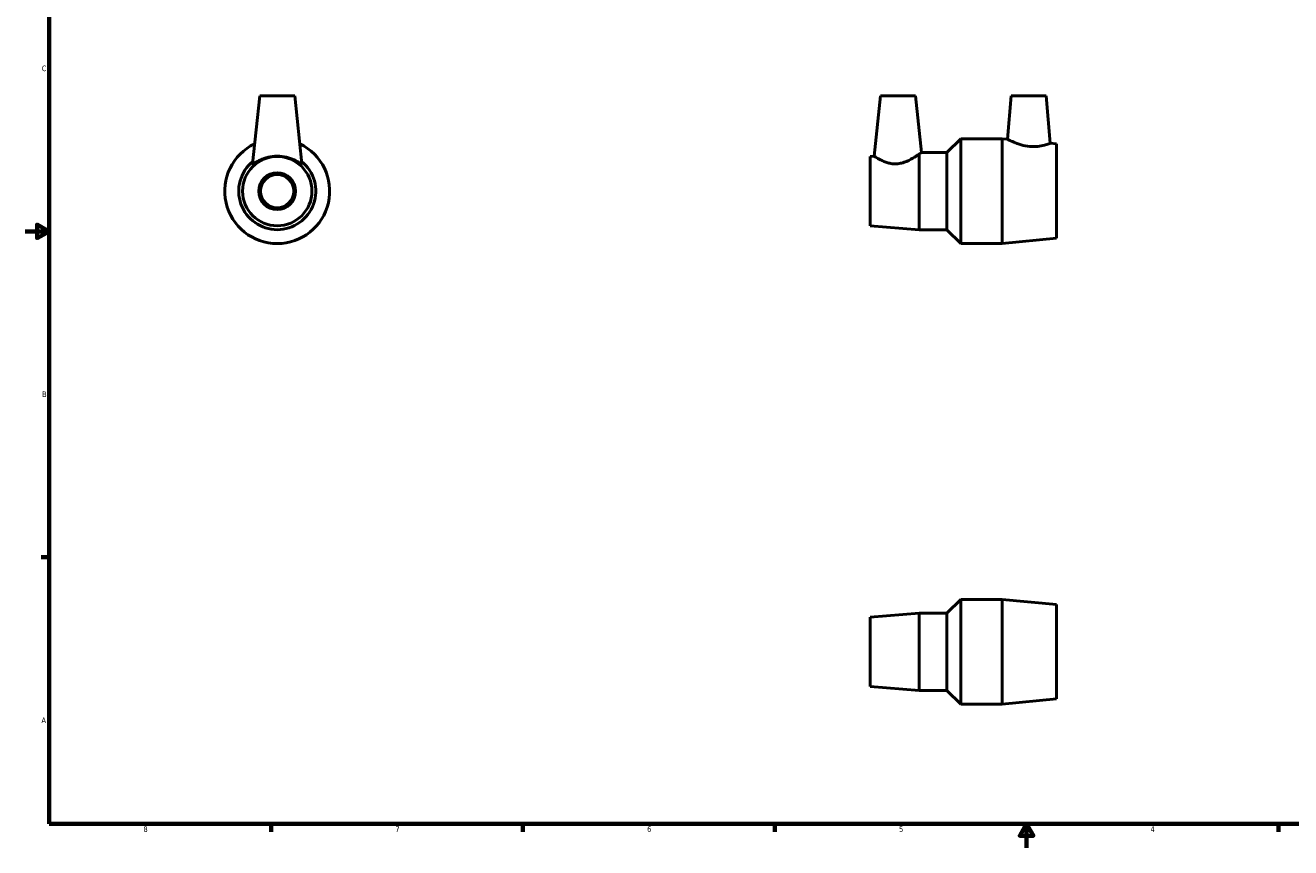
# Model space of a CAD drawing. Header units: inches. Extents: x 0.1 to 37.9, y 0.6 to 28.4.
# Tile 1 of 4: x 0.1 to 21.5, y 0.6 to 14.5. Entities that reach past the tile are written whole.
import ezdxf

# ---------------------------------------------------------------- set-up
doc = ezdxf.new("R2010")
doc.units = ezdxf.units.IN
doc.header["$MEASUREMENT"] = 0
doc.layers.add('Border (ANSI)', color=7, linetype='Continuous', lineweight=70)
doc.layers.add('Visible (ANSI)', color=7, linetype='Continuous', lineweight=50)
doc.styles.add('Note Text (ANSI)', font='tahoma.ttf')

# ---------------------------------------------------------------- blocks, each defined once
blk = doc.blocks.new('Borders Default Border')
at = {"layer": 'Border (ANSI)'}
for p, q in [((0.5, 5.5), (0.366, 5.5)), ((4.25, 1), (4.25, 0.866)), ((8.5, 1), (8.5, 0.866)), ((12.75, 1), (12.75, 0.866)), ((21.25, 1), (21.25, 0.866))]:
    blk.add_line(p, q, dxfattribs=at)
at = {"layer": 'Border (ANSI)', "flags": 128}
for points in [[(0.5, 1), (0.5, 21), (33.5, 21), (33.5, 1), (0.5, 1)], [(0.1, 11), (0.5, 11), (0.3, 11.115), (0.3, 10.885), (0.5, 11)], [(17, 0.6), (17, 1), (16.885, 0.8), (17.115, 0.8), (17, 1)]]:
    blk.add_lwpolyline(points, dxfattribs=at)
at = {"layer": 'Border (ANSI)', "color": 5, "true_color": 0x0000ff, "char_height": 0.0945, "attachment_point": 7, "style": 'Note Text (ANSI)'}
for s, insert in [('C', (0.378, 13.701)), ('B', (0.384, 8.203)), ('A', (0.373, 2.703)), ('8', (2.094, 0.863)), ('7', (6.346, 0.866)), ('6', (10.595, 0.864)), ('5', (14.847, 0.864)), ('4', (19.092, 0.866))]:
    blk.add_mtext(s, dxfattribs=dict(at, insert=insert))

msp = doc.modelspace()

# ---------------------------------------------------------------- linework, layer by layer
at = {"layer": 'Visible (ANSI)'}
for p, q in [((4.057, 13.288), (3.936, 12.141)), ((4.057, 13.288), (4.647, 13.288)), ((4.647, 13.288), (4.768, 12.141)), ((14.534, 13.288), (14.427, 12.269)), ((14.534, 13.288), (15.125, 13.288)), ((15.125, 13.288), (15.225, 12.332)), ((16.739, 13.288), (16.675, 12.555)), ((16.739, 13.288), (17.33, 13.288)), ((17.33, 13.288), (17.4, 12.485)), ((15.654, 12.328), (15.889, 12.563)), ((15.889, 10.793), (15.889, 12.563)), ((15.889, 12.563), (16.589, 12.563)), ((16.589, 10.793), (16.589, 12.563)), ((16.675, 12.555), (16.589, 12.563)), ((17.507, 12.475), (17.4, 12.485)), ((17.507, 10.882), (17.507, 12.475)), ((14.357, 12.263), (14.427, 12.269)), ((14.357, 11.093), (14.357, 12.263)), ((15.185, 11.028), (15.185, 12.303)), ((15.221, 12.328), (15.654, 12.328)), ((15.654, 11.028), (15.654, 12.328)), ((14.357, 11.093), (15.185, 11.028)), ((15.185, 11.028), (15.654, 11.028)), ((15.654, 11.028), (15.889, 10.793)), ((15.889, 10.793), (16.589, 10.793)), ((17.507, 10.882), (16.589, 10.793)), ((15.654, 4.555), (15.889, 4.79)), ((15.889, 3.02), (15.889, 4.79)), ((15.889, 4.79), (16.589, 4.79)), ((16.589, 3.02), (16.589, 4.79)), ((17.507, 4.702), (16.589, 4.79)), ((17.507, 3.109), (17.507, 4.702)), ((14.357, 4.49), (15.185, 4.555)), ((14.357, 3.32), (14.357, 4.49)), ((15.185, 3.255), (15.185, 4.555)), ((15.185, 4.555), (15.654, 4.555)), ((15.654, 3.255), (15.654, 4.555)), ((14.357, 3.32), (15.185, 3.255)), ((15.185, 3.255), (15.654, 3.255)), ((15.654, 3.255), (15.889, 3.02)), ((15.889, 3.02), (16.589, 3.02)), ((17.507, 3.109), (16.589, 3.02))]:
    msp.add_line(p, q, dxfattribs=at)
for radius in [0.585, 0.311, 0.28]:
    msp.add_circle((4.352, 11.678), radius, dxfattribs=at)
for radius, start, end in [(0.885, 115.4649, 64.5351), (0.65, 129.2911, 50.7089)]:
    msp.add_arc((4.352, 11.678), radius, start, end, dxfattribs=at)
for points, knots in [([(17.4, 12.485), (17.4, 12.485), (17.391, 12.482), (17.356, 12.47), (17.33, 12.462), (17.269, 12.446), (17.23, 12.438), (17.145, 12.43), (17.097, 12.429), (17.004, 12.437), (16.952, 12.447), (16.859, 12.474), (16.817, 12.49), (16.751, 12.517), (16.723, 12.531), (16.685, 12.55), (16.675, 12.555), (16.675, 12.555)], [1.374312, 1.374312, 1.374312, 1.374312, 1.719533, 1.719533, 2.064754, 2.064754, 2.406689, 2.406689, 2.748624, 2.748624, 3.123877, 3.123877, 3.499129, 3.499129, 3.863432, 3.863432, 4.227734, 4.227734, 4.227734, 4.227734]), ([(4.767, 12.139), (4.766, 12.138), (4.762, 12.138), (4.749, 12.145), (4.739, 12.15), (4.705, 12.17), (4.672, 12.189), (4.6, 12.222), (4.555, 12.239), (4.457, 12.263), (4.403, 12.269), (4.301, 12.269), (4.247, 12.263), (4.148, 12.239), (4.103, 12.222), (4.032, 12.189), (3.999, 12.17), (3.964, 12.15), (3.955, 12.145), (3.942, 12.138), (3.938, 12.138), (3.936, 12.139), (3.936, 12.14), (3.936, 12.141)], [0, 0, 0, 0, 0.194922, 0.194922, 0.389844, 0.389844, 0.779689, 0.779689, 1.168565, 1.168565, 1.557442, 1.557442, 1.946318, 1.946318, 2.335195, 2.335195, 2.725039, 2.725039, 2.919961, 2.919961, 3.114883, 3.114883, 3.177008, 3.177008, 3.177008, 3.177008]), ([(14.805, 12.139), (14.779, 12.138), (14.754, 12.138), (14.703, 12.145), (14.679, 12.15), (14.609, 12.17), (14.568, 12.189), (14.503, 12.222), (14.475, 12.239), (14.437, 12.263), (14.427, 12.269), (14.427, 12.269)], [0, 0, 0, 0, 0.194922, 0.194922, 0.389844, 0.389844, 0.779689, 0.779689, 1.168565, 1.168565, 1.557442, 1.557442, 1.557442, 1.557442]), ([(15.185, 12.303), (15.164, 12.289), (15.137, 12.27), (15.07, 12.228), (15.024, 12.202), (14.946, 12.169), (14.919, 12.16), (14.862, 12.145), (14.834, 12.141), (14.805, 12.139)], [-1.237977, -1.237977, -1.237977, -1.237977, -0.877387, -0.877387, -0.438694, -0.438694, -0.219347, -0.219347, 0, 0, 0, 0]), ([(15.185, 12.303), (15.188, 12.305), (15.191, 12.307), (15.214, 12.323), (15.225, 12.332), (15.225, 12.332)], [1.2379772, 1.2379772, 1.2379772, 1.2379772, 1.2901765, 1.2901765, 1.7029655, 1.7029655, 1.7029655, 1.7029655])]:
    msp.add_open_spline(points, degree=3, knots=knots, dxfattribs=at)
msp.add_open_spline([(4.768, 12.141), (4.768, 12.14), (4.768, 12.139), (4.767, 12.139)], degree=3, dxfattribs=at)

# ---------------------------------------------------------------- block references
msp.add_blockref('Borders Default Border', (0, 0))

doc.saveas('drawing.dxf')
